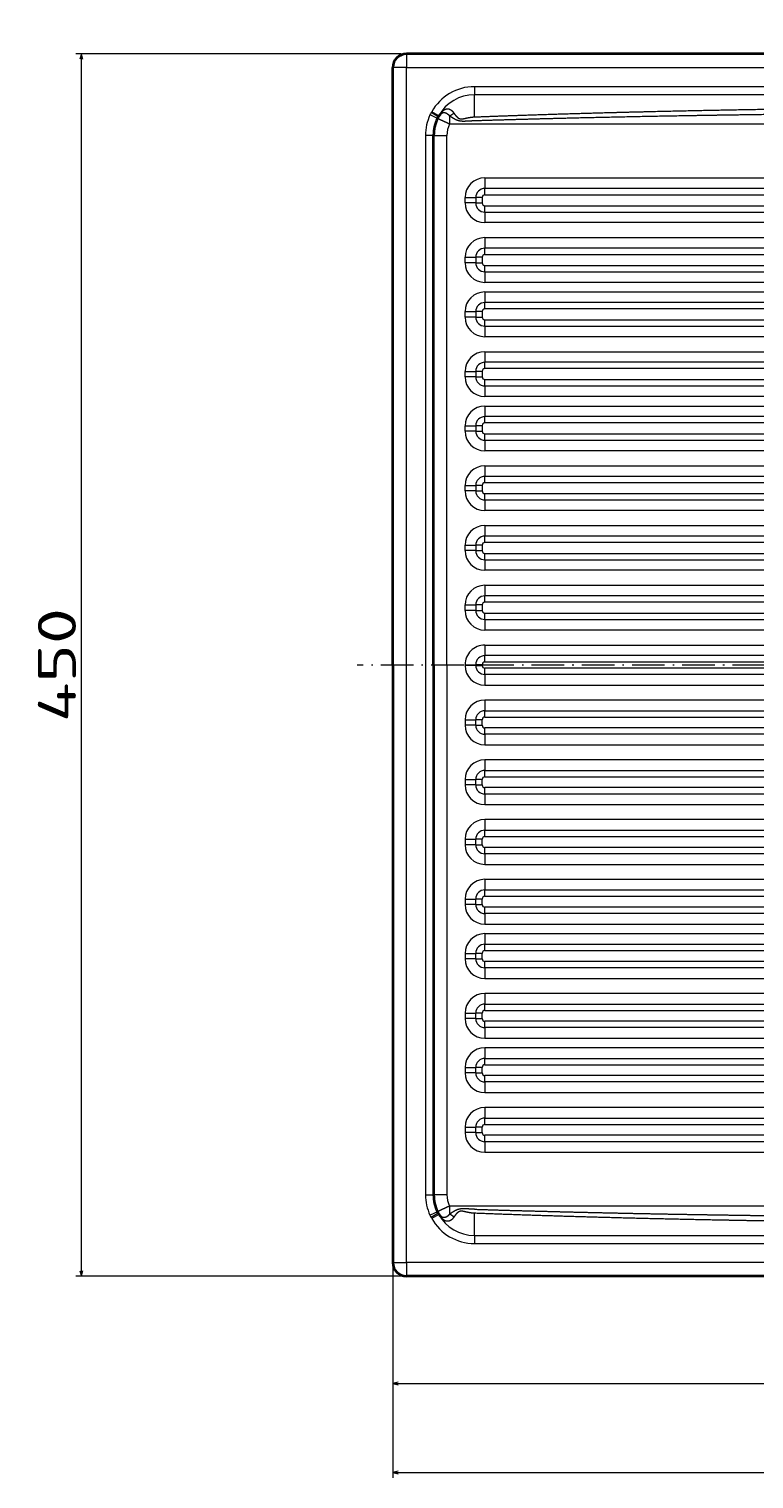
# Model space of a CAD drawing. Extents: x 57 to 1031, y -38 to 880.
# Tile 1 of 6: x 57 to 324, y -38 to 496. Entities that reach past the tile are written whole.
import ezdxf
from ezdxf.enums import TextEntityAlignment as Align

# ---------------------------------------------------------------- set-up
doc = ezdxf.new("R2010")
doc.units = 0
doc.linetypes.add('DASHDOT', pattern=[18.5, 12, -3, 0.5, -3])
doc.layers.get('0').update_dxf_attribs({"lineweight": 13})
doc.styles.get("Standard").update_dxf_attribs({"font": 'isocp.shx'})
doc.dimstyles.get("Standard").update_dxf_attribs({"dimtxt": 2.5, "dimasz": 2.5, "dimexe": 1.25, "dimexo": 0.625, "dimtad": 1, "dimcen": 2.5, "dimadec": 0, "dimazin": 0, "dimtfac": 1, "dimtmove": 0, "dimatfit": 0, "dimfxl": 0, "dimarcsym": 0})

# ---------------------------------------------------------------- blocks, each defined once
blk = doc.blocks.new('*D')
at = {"color": 7, "lineweight": 13}
for p, q in [((194.14, 744.3), (71.33, 744.3)), ((73.33, 529.3), (73.33, 744.3)), ((194.14, 744.3), (128.05, 744.3)), ((130.05, 694.3), (130.05, 744.3)), ((204.14, 694.3), (128.05, 694.3)), ((677.64, 529.3), (71.33, 529.3)), ((194.14, 486.51), (74.38, 486.51)), ((76.38, 36.51), (76.38, 486.51)), ((687.29, 240.94), (811.07, 347.7)), ((191.14, 259.51), (191.14, -37.77)), ((991.14, 259.51), (991.14, -37.77)), ((711.14, 216.61), (711.14, -4.98)), ((191.14, 39.51), (191.14, -4.98)), ((194.14, 36.51), (74.38, 36.51)), ((191.14, -2.98), (711.14, -2.98)), ((191.14, -35.77), (991.14, -35.77))]:
    blk.add_line(p, q, dxfattribs=at)
for points in [[(73.85, 742.37), (73.33, 744.3), (72.82, 742.37)], [(130.57, 742.37), (130.05, 744.3), (129.53, 742.37)], [(129.53, 696.23), (130.05, 694.3), (130.57, 696.23)], [(72.82, 531.23), (73.33, 529.3), (73.85, 531.23)], [(76.9, 484.58), (76.38, 486.51), (75.86, 484.58)], [(733.87, 280.43), (735, 282.09), (733.2, 281.22)], [(688.42, 242.59), (687.29, 240.94), (689.09, 241.81)], [(75.86, 38.44), (76.38, 36.51), (76.9, 38.44)], [(193.08, -2.47), (191.14, -2.98), (193.08, -3.5)], [(709.21, -3.5), (711.14, -2.98), (709.21, -2.47)], [(193.08, -35.26), (191.14, -35.77), (193.08, -36.29)], [(989.21, -36.29), (991.14, -35.77), (989.21, -35.26)]]:
    blk.add_lwpolyline(points, dxfattribs=at)
for s, height, rotation, p, p2 in [('50', 14, 90, (128.05, 705.76), (128.05, 732.84)), ('215', 14, 90, (71.33, 615.78), (71.33, 657.82)), ('60', 20, 40.7788, (780.46, 323.94), (809.77, 349.22)), ('%%c', 20, 40.7788, (768.6, 313.71), (779.71, 323.29)), ('450', 14, 90, (74.38, 240.5), (74.38, 282.53))]:
    blk.add_text(s, height=height, rotation=rotation, dxfattribs=at).set_placement(p, p2, align=Align.FIT)
for s, p, p2 in [('520', (430.13, -0.98), (472.16, -0.98)), ('800', (570.13, -33.77), (612.16, -33.77))]:
    blk.add_text(s, height=14, dxfattribs=at).set_placement(p, p2, align=Align.FIT)
blk = doc.blocks.new('BLOCK14')
at = {"color": 7, "lineweight": 35}
for p, q in [((395, 225), (-395, 225)), ((-400, 0), (-400, 220)), ((-385, 0), (-385, 195)), ((-400, 0), (-400, -220)), ((-385, 0), (-385, -195)), ((395, -225), (-395, -225))]:
    blk.add_line(p, q, dxfattribs=at)
at = {"color": 7, "lineweight": 13, "ltscale": 0.125}
for p, q in [((-395, 225), (-395, 220)), ((-395, 220), (-400, 220)), ((-400, -220), (-395, -220)), ((-395, -220), (-395, -225))]:
    blk.add_line(p, q, dxfattribs=at)
at = {"color": 7, "lineweight": 13}
for p, q in [((-395, 0), (-395, 220)), ((-395, 220), (395, 220)), ((370, 212.95), (-370, 212.95)), ((370, 209.97), (-370, 209.97)), ((-86.16, 199.19), (-379.17, 199.19)), ((-388, 195), (-388, 0)), ((-380.09, 0), (-380.09, 195)), ((-366.18, 179.38), (-94.28, 179.38)), ((-94.24, 175.48), (-366.14, 175.48)), ((-366.12, 173.13), (-94.23, 173.13)), ((-366.14, 166.79), (-94.24, 166.79)), ((-366.12, 169.13), (-94.23, 169.13)), ((-94.28, 162.89), (-366.18, 162.89)), ((-366.18, 157.38), (-94.28, 157.38)), ((-94.24, 153.48), (-366.14, 153.48)), ((-366.12, 151.13), (-94.23, 151.13)), ((-366.14, 144.79), (-94.24, 144.79)), ((-366.12, 147.13), (-94.23, 147.13)), ((-94.28, 140.89), (-366.18, 140.89)), ((-366.18, 137.38), (-8.96, 137.38)), ((-8.93, 133.48), (-366.14, 133.48)), ((-8.91, 131.13), (-366.12, 131.13)), ((-366.14, 124.79), (-8.93, 124.79)), ((-366.12, 127.13), (-8.91, 127.13)), ((-8.96, 120.89), (-366.18, 120.89)), ((-366.18, 115.38), (-13.76, 115.38)), ((-13.73, 111.48), (-366.14, 111.48)), ((-13.71, 109.13), (-366.12, 109.13)), ((-366.14, 102.79), (-13.73, 102.79)), ((-366.12, 105.13), (-13.71, 105.13)), ((-13.76, 98.89), (-366.18, 98.89)), ((-366.18, 95.38), (-16.79, 95.38)), ((-16.75, 91.48), (-366.14, 91.48)), ((-16.73, 89.13), (-366.12, 89.13)), ((-366.14, 82.79), (-16.75, 82.79)), ((-366.12, 85.13), (-16.73, 85.13)), ((-16.79, 78.89), (-366.18, 78.89)), ((-366.18, 73.38), (-21.49, 73.38)), ((-21.46, 69.48), (-366.14, 69.48)), ((-21.44, 67.13), (-366.12, 67.13)), ((-366.14, 60.79), (-21.46, 60.79)), ((-366.12, 63.13), (-21.44, 63.13)), ((-21.49, 56.89), (-366.18, 56.89)), ((-366.18, 51.38), (-21.49, 51.38)), ((-21.46, 47.48), (-366.14, 47.48)), ((-21.44, 45.13), (-366.12, 45.13)), ((-366.14, 38.79), (-21.46, 38.79)), ((-366.12, 41.13), (-21.44, 41.13)), ((-21.49, 34.89), (-366.18, 34.89)), ((-366.18, 29.38), (-21.49, 29.38)), ((-21.46, 25.48), (-366.14, 25.48)), ((-21.44, 23.13), (-366.12, 23.13)), ((-366.14, 16.79), (-21.46, 16.79)), ((-366.12, 19.13), (-21.44, 19.13)), ((-21.49, 12.89), (-366.18, 12.89)), ((-366.18, 7.38), (-21.49, 7.38)), ((-395, -220), (-395, 0)), ((-388, 0), (-388, -195)), ((-380.09, 0), (-380.09, -195)), ((-21.46, 3.48), (-366.14, 3.48)), ((-21.44, 1.13), (-366.12, 1.13)), ((-21.46, -3.48), (-366.14, -3.48)), ((-21.44, -1.13), (-366.12, -1.13)), ((-366.18, -7.38), (-21.49, -7.38)), ((-21.49, -12.89), (-366.18, -12.89)), ((-366.14, -16.79), (-21.46, -16.79)), ((-366.12, -19.13), (-21.44, -19.13)), ((-21.46, -25.48), (-366.14, -25.48)), ((-21.44, -23.13), (-366.12, -23.13)), ((-366.18, -29.38), (-21.49, -29.38)), ((-21.49, -34.89), (-366.18, -34.89)), ((-366.14, -38.79), (-21.46, -38.79)), ((-366.12, -41.13), (-21.44, -41.13)), ((-21.46, -47.48), (-366.14, -47.48)), ((-21.44, -45.13), (-366.12, -45.13)), ((-366.18, -51.38), (-21.49, -51.38)), ((-21.49, -56.89), (-366.18, -56.89)), ((-366.14, -60.79), (-21.46, -60.79)), ((-366.12, -63.13), (-21.44, -63.13)), ((-21.44, -67.13), (-366.12, -67.13)), ((-366.18, -73.38), (-21.49, -73.38)), ((-21.46, -69.48), (-366.14, -69.48)), ((-16.79, -78.89), (-366.18, -78.89)), ((-366.14, -82.79), (-16.75, -82.79)), ((-366.12, -85.13), (-16.73, -85.13)), ((-16.73, -89.13), (-366.12, -89.13)), ((-366.18, -95.38), (-16.79, -95.38)), ((-16.75, -91.48), (-366.14, -91.48)), ((-13.76, -98.89), (-366.18, -98.89)), ((-366.14, -102.79), (-13.73, -102.79)), ((-366.12, -105.13), (-13.71, -105.13)), ((-13.73, -111.48), (-366.14, -111.48)), ((-13.71, -109.13), (-366.12, -109.13)), ((-366.18, -115.38), (-13.76, -115.38)), ((-8.96, -120.89), (-366.18, -120.89)), ((-366.14, -124.79), (-8.93, -124.79)), ((-366.12, -127.13), (-8.91, -127.13)), ((-8.91, -131.13), (-366.12, -131.13)), ((-366.18, -137.38), (-8.96, -137.38)), ((-8.93, -133.48), (-366.14, -133.48)), ((-94.28, -140.89), (-366.18, -140.89)), ((-366.14, -144.79), (-94.24, -144.79)), ((-366.12, -147.13), (-94.23, -147.13)), ((-94.24, -153.48), (-366.14, -153.48)), ((-94.23, -151.13), (-366.12, -151.13)), ((-366.18, -157.38), (-94.28, -157.38)), ((-94.28, -162.89), (-366.18, -162.89)), ((-366.14, -166.79), (-94.24, -166.79)), ((-366.12, -169.13), (-94.23, -169.13)), ((-94.24, -175.48), (-366.14, -175.48)), ((-94.23, -173.13), (-366.12, -173.13)), ((-366.18, -179.38), (-94.28, -179.38)), ((-86.16, -199.19), (-379.17, -199.19)), ((-370, -209.97), (370, -209.97)), ((-370, -212.95), (370, -212.95)), ((395, -220), (-395, -220))]:
    blk.add_line(p, q, dxfattribs=at)
at = {"color": 7, "lineweight": 13, "ltscale": 0.074689}
for p, q in [((-370, 212.95), (-370, 209.97)), ((-383.09, 202.25), (-385.71, 203.7)), ((-383.09, -202.25), (-385.71, -203.7)), ((-370, -209.97), (-370, -212.95))]:
    blk.add_line(p, q, dxfattribs=at)
at = {"color": 7, "lineweight": 13, "ltscale": 0.206773}
for p, q in [((-370, 201.7), (-370, 209.97)), ((-370, -209.97), (-370, -201.7))]:
    blk.add_line(p, q, dxfattribs=at)
at = {"color": 7, "lineweight": 13, "ltscale": 0.075}
for p, q in [((-383.33, 201.83), (-385.87, 203.42)), ((-383.62, 201.28), (-386.34, 202.54)), ((-385, 195), (-388, 195)), ((-388, -195), (-385, -195)), ((-383.62, -201.28), (-386.34, -202.54)), ((-383.33, -201.83), (-385.87, -203.42))]:
    blk.add_line(p, q, dxfattribs=at)
at = {"color": 7, "lineweight": 13, "ltscale": 0.122818}
for p, q in [((-385, 195), (-380.09, 195)), ((-380.09, -195), (-385, -195))]:
    blk.add_line(p, q, dxfattribs=at)
at = {"color": 7, "lineweight": 13, "ltscale": 0.05}
for p, q in [((-373.42, 170.13), (-373.42, 172.13)), ((-369.48, 172.13), (-369.48, 170.13)), ((-367.12, 172.13), (-367.12, 170.13)), ((-373.42, 148.13), (-373.42, 150.13)), ((-369.48, 150.13), (-369.48, 148.13)), ((-367.12, 150.13), (-367.12, 148.13)), ((-373.42, 128.13), (-373.42, 130.13)), ((-369.48, 130.13), (-369.48, 128.13)), ((-367.12, 130.13), (-367.12, 128.13)), ((-373.42, 106.13), (-373.42, 108.13)), ((-369.48, 108.13), (-369.48, 106.13)), ((-367.12, 108.13), (-367.12, 106.13)), ((-373.42, 86.13), (-373.42, 88.13)), ((-369.48, 88.13), (-369.48, 86.13)), ((-367.12, 88.13), (-367.12, 86.13)), ((-373.42, 64.13), (-373.42, 66.13)), ((-369.48, 66.13), (-369.48, 64.13)), ((-367.12, 66.13), (-367.12, 64.13)), ((-373.42, 42.13), (-373.42, 44.13)), ((-369.48, 44.13), (-369.48, 42.13)), ((-367.12, 44.13), (-367.12, 42.13)), ((-373.42, 20.13), (-373.42, 22.13)), ((-369.48, 22.13), (-369.48, 20.13)), ((-367.12, 22.13), (-367.12, 20.13)), ((-369.48, -22.13), (-369.48, -20.13)), ((-367.12, -22.13), (-367.12, -20.13)), ((-369.48, -44.13), (-369.48, -42.13)), ((-367.12, -44.13), (-367.12, -42.13)), ((-369.48, -66.13), (-369.48, -64.13)), ((-367.12, -66.13), (-367.12, -64.13)), ((-369.48, -88.13), (-369.48, -86.13)), ((-367.12, -88.13), (-367.12, -86.13)), ((-369.48, -108.13), (-369.48, -106.13)), ((-367.12, -108.13), (-367.12, -106.13)), ((-369.48, -130.13), (-369.48, -128.13)), ((-367.12, -130.13), (-367.12, -128.13)), ((-369.48, -150.13), (-369.48, -148.13)), ((-367.12, -150.13), (-367.12, -148.13)), ((-369.48, -172.13), (-369.48, -170.13)), ((-367.12, -172.13), (-367.12, -170.13))]:
    blk.add_line(p, q, dxfattribs=at)
at = {"color": 7, "lineweight": 13, "ltscale": 0.098381}
for p, q in [((-373.42, 172.13), (-369.48, 172.13)), ((-369.48, 170.13), (-373.42, 170.13)), ((-373.42, 150.13), (-369.48, 150.13)), ((-369.48, 148.13), (-373.42, 148.13)), ((-373.42, 130.13), (-369.48, 130.13)), ((-369.48, 128.13), (-373.42, 128.13)), ((-373.42, 108.13), (-369.48, 108.13)), ((-369.48, 106.13), (-373.42, 106.13)), ((-373.42, 88.13), (-369.48, 88.13)), ((-369.48, 86.13), (-373.42, 86.13)), ((-373.42, 66.13), (-369.48, 66.13)), ((-369.48, 64.13), (-373.42, 64.13)), ((-373.42, 44.13), (-369.48, 44.13)), ((-369.48, 42.13), (-373.42, 42.13)), ((-373.42, 22.13), (-369.48, 22.13)), ((-369.48, 20.13), (-373.42, 20.13)), ((-373.42, 0.13), (-369.48, 0.13)), ((-369.48, -0.13), (-373.42, -0.13)), ((-373.42, -20.13), (-369.48, -20.13)), ((-369.48, -22.13), (-373.42, -22.13)), ((-373.42, -42.13), (-369.48, -42.13)), ((-369.48, -44.13), (-373.42, -44.13)), ((-373.42, -64.13), (-369.48, -64.13)), ((-369.48, -66.13), (-373.42, -66.13)), ((-373.42, -86.13), (-369.48, -86.13)), ((-369.48, -88.13), (-373.42, -88.13)), ((-373.42, -106.13), (-369.48, -106.13)), ((-369.48, -108.13), (-373.42, -108.13)), ((-373.42, -128.13), (-369.48, -128.13)), ((-369.48, -130.13), (-373.42, -130.13)), ((-373.42, -148.13), (-369.48, -148.13)), ((-369.48, -150.13), (-373.42, -150.13)), ((-373.42, -170.13), (-369.48, -170.13)), ((-369.48, -172.13), (-373.42, -172.13))]:
    blk.add_line(p, q, dxfattribs=at)
at = {"color": 7, "lineweight": 13, "ltscale": 0.059029}
for p, q in [((-367.12, 172.13), (-369.48, 172.13)), ((-369.48, 170.13), (-367.12, 170.13)), ((-367.12, 150.13), (-369.48, 150.13)), ((-369.48, 148.13), (-367.12, 148.13)), ((-367.12, 130.13), (-369.48, 130.13)), ((-369.48, 128.13), (-367.12, 128.13)), ((-367.12, 108.13), (-369.48, 108.13)), ((-369.48, 106.13), (-367.12, 106.13)), ((-367.12, 88.13), (-369.48, 88.13)), ((-369.48, 86.13), (-367.12, 86.13)), ((-367.12, 66.13), (-369.48, 66.13)), ((-369.48, 64.13), (-367.12, 64.13)), ((-367.12, 44.13), (-369.48, 44.13)), ((-369.48, 42.13), (-367.12, 42.13)), ((-367.12, 22.13), (-369.48, 22.13)), ((-369.48, 20.13), (-367.12, 20.13)), ((-367.12, 0.13), (-369.48, 0.13)), ((-369.48, -0.13), (-367.12, -0.13)), ((-367.12, -20.13), (-369.48, -20.13)), ((-369.48, -22.13), (-367.12, -22.13)), ((-367.12, -42.13), (-369.48, -42.13)), ((-369.48, -44.13), (-367.12, -44.13)), ((-367.12, -64.13), (-369.48, -64.13)), ((-369.48, -66.13), (-367.12, -66.13)), ((-367.12, -86.13), (-369.48, -86.13)), ((-369.48, -88.13), (-367.12, -88.13)), ((-367.12, -106.13), (-369.48, -106.13)), ((-369.48, -108.13), (-367.12, -108.13)), ((-367.12, -128.13), (-369.48, -128.13)), ((-369.48, -130.13), (-367.12, -130.13)), ((-367.12, -148.13), (-369.48, -148.13)), ((-369.48, -150.13), (-367.12, -150.13)), ((-367.12, -170.13), (-369.48, -170.13)), ((-369.48, -172.13), (-367.12, -172.13))]:
    blk.add_line(p, q, dxfattribs=at)
at = {"color": 7, "lineweight": 13, "ltscale": 0.003341}
for q in [(-373.42, 0.13), (-373.42, -0.13)]:
    blk.add_line((-373.42, 0), q, dxfattribs=at)
at = {"color": 7, "lineweight": 13, "ltscale": 0.003343}
for p, q in [((-369.48, 0.13), (-369.48, 0)), ((-369.48, 0), (-369.48, -0.13)), ((-367.12, 0.13), (-367.12, 0)), ((-367.12, -0.13), (-367.12, 0))]:
    blk.add_line(p, q, dxfattribs=at)
at = {"color": 7, "lineweight": 13, "ltscale": 0.050001}
for p, q in [((-373.42, -20.13), (-373.42, -22.13)), ((-373.42, -42.13), (-373.42, -44.13)), ((-373.42, -64.13), (-373.42, -66.13)), ((-373.42, -86.13), (-373.42, -88.13)), ((-373.42, -106.13), (-373.42, -108.13)), ((-373.42, -128.13), (-373.42, -130.13)), ((-373.42, -148.13), (-373.42, -150.13)), ((-373.42, -170.13), (-373.42, -172.13))]:
    blk.add_line(p, q, dxfattribs=at)
at = {"color": 7, "lineweight": 35}
for centre, radius, start, end in [((-395, 220), 5, 90, 180), ((-370, 195), 15, 155.2301, 180), ((-379.08, 199.19), 5, 132.9852, 155.2301), ((-370, -195), 15, 180, 204.7699), ((-379.08, -199.19), 5, 204.7699, 227.0149), ((-395, -220), 5, 180, 270)]:
    blk.add_arc(centre, radius, start, end, dxfattribs=at)
at = {"color": 7, "lineweight": 13}
for centre, radius, start, end in [((-370, 195), 17.95, 90, 151.0254), ((-370, 195), 14.97, 90, 151.0254), ((-379.08, 199.19), 8, 148.1166, 155.2301), ((-391.34, 206.82), 6.44, 328.1129, 331.0242), ((-376.15, 197.84), 8.22, 134.979, 147.5784), ((-383.89, 204.32), 2.03, 313.4344, 340.9018), ((-383.36, 210.56), 9.39, 296.644, 308.7373), ((-370, 195), 18, 155.2301, 180), ((-387.29, 204.3), 4.67, 328.1137, 333.9959), ((-370.09, 195), 10, 155.2303, 179.9998), ((-366.17, 172.13), 7.24, 90.0054, 180.005), ((-366.14, 172.13), 3.34, 90.0054, 180.005), ((-366.12, 172.13), 1, 90.0054, 180.005), ((-366.17, 170.13), 7.24, 179.9953, 269.995), ((-366.14, 170.13), 3.34, 179.9953, 269.995), ((-366.12, 170.13), 1, 179.9953, 269.9949), ((-366.17, 150.13), 7.24, 90.0054, 180.005), ((-366.14, 150.13), 3.34, 90.0054, 180.005), ((-366.12, 150.13), 1, 90.0054, 180.005), ((-366.17, 148.13), 7.24, 179.9953, 269.995), ((-366.14, 148.13), 3.34, 179.9953, 269.995), ((-366.12, 148.13), 1, 179.9953, 269.9949), ((-366.17, 130.13), 7.24, 90.0054, 180.005), ((-366.14, 130.13), 3.34, 90.0054, 180.005), ((-366.17, 128.13), 7.24, 179.9953, 269.995), ((-366.14, 128.13), 3.34, 179.9953, 269.995), ((-366.12, 130.13), 1, 90.0054, 180.005), ((-366.12, 128.13), 1, 179.9953, 269.9949), ((-366.17, 108.13), 7.24, 90.0054, 180.005), ((-366.14, 108.13), 3.34, 90.0054, 180.005), ((-366.12, 108.13), 1, 90.0054, 180.005), ((-366.17, 106.13), 7.24, 179.9953, 269.995), ((-366.14, 106.13), 3.34, 179.9953, 269.995), ((-366.12, 106.13), 1, 179.9953, 269.9949), ((-366.17, 88.13), 7.24, 90.0054, 180.005), ((-366.14, 88.13), 3.34, 90.0054, 180.005), ((-366.17, 86.13), 7.24, 179.9953, 269.995), ((-366.14, 86.13), 3.34, 179.9953, 269.995), ((-366.12, 88.13), 1, 90.0054, 180.005), ((-366.12, 86.13), 1, 179.9953, 269.9949), ((-366.17, 66.13), 7.24, 90.0054, 180.005), ((-366.14, 66.13), 3.34, 90.0054, 180.005), ((-366.17, 64.13), 7.24, 179.9953, 269.995), ((-366.14, 64.13), 3.34, 179.9953, 269.995), ((-366.12, 66.13), 1, 90.0054, 180.005), ((-366.12, 64.13), 1, 179.9953, 269.9949), ((-366.17, 44.13), 7.24, 90.0054, 180.005), ((-366.14, 44.13), 3.34, 90.0054, 180.005), ((-366.12, 44.13), 1, 90.0054, 180.005), ((-366.17, 42.13), 7.24, 179.9953, 269.995), ((-366.14, 42.13), 3.34, 179.9953, 269.995), ((-366.12, 42.13), 1, 179.9953, 269.9949), ((-366.17, 22.13), 7.24, 90.0054, 180.005), ((-366.14, 22.13), 3.34, 90.0054, 180.005), ((-366.12, 22.13), 1, 90.0054, 180.005), ((-366.17, 20.13), 7.24, 179.9953, 269.995), ((-366.14, 20.13), 3.34, 179.9953, 269.995), ((-366.12, 20.13), 1, 179.9953, 269.9949), ((-366.17, 0.13), 7.24, 90.005, 180.0057), ((-366.14, 0.13), 3.34, 90.005, 180.005), ((-366.12, 0.13), 1, 90.0051, 180.0057), ((-366.17, -0.13), 7.25, 179.9979, 269.9913), ((-366.14, -0.13), 3.34, 179.995, 269.995), ((-366.12, -0.13), 1, 180.0018, 269.9875), ((-366.17, -20.13), 7.25, 90.0087, 180.0011), ((-366.14, -20.13), 3.34, 90.005, 180.0047), ((-366.12, -20.13), 1, 90.0125, 179.9973), ((-366.17, -22.13), 7.25, 179.9986, 269.991), ((-366.14, -22.13), 3.34, 179.995, 269.9946), ((-366.12, -22.13), 1, 180.0024, 269.9872), ((-366.17, -42.13), 7.25, 90.0087, 180.0011), ((-366.14, -42.13), 3.34, 90.005, 180.0047), ((-366.12, -42.13), 1, 90.0125, 179.9973), ((-366.17, -44.13), 7.25, 179.9986, 269.991), ((-366.14, -44.13), 3.34, 179.995, 269.9946), ((-366.12, -44.13), 1, 180.0024, 269.9872), ((-366.17, -64.13), 7.25, 90.0087, 180.0011), ((-366.14, -64.13), 3.34, 90.005, 180.0047), ((-366.12, -64.13), 1, 90.0125, 179.9973), ((-366.17, -66.13), 7.25, 179.9986, 269.991), ((-366.14, -66.13), 3.34, 179.995, 269.9946), ((-366.12, -66.13), 1, 180.0024, 269.9872), ((-366.17, -86.13), 7.25, 90.0087, 180.0011), ((-366.14, -86.13), 3.34, 90.005, 180.0047), ((-366.12, -86.13), 1, 90.0125, 179.9973), ((-366.17, -88.13), 7.25, 179.9986, 269.991), ((-366.14, -88.13), 3.34, 179.995, 269.9946), ((-366.12, -88.13), 1, 180.0024, 269.9872), ((-366.17, -106.13), 7.25, 90.0087, 180.0011), ((-366.14, -106.13), 3.34, 90.005, 180.0047), ((-366.12, -106.13), 1, 90.0125, 179.9973), ((-366.17, -108.13), 7.25, 179.9986, 269.991), ((-366.14, -108.13), 3.34, 179.995, 269.9946), ((-366.12, -108.13), 1, 180.0024, 269.9872), ((-366.17, -128.13), 7.25, 90.0087, 180.0011), ((-366.14, -128.13), 3.34, 90.005, 180.0047), ((-366.12, -128.13), 1, 90.0125, 179.9973), ((-366.17, -130.13), 7.25, 179.9986, 269.991), ((-366.14, -130.13), 3.34, 179.995, 269.9946), ((-366.12, -130.13), 1, 180.0024, 269.9872), ((-366.17, -148.13), 7.25, 90.0087, 180.0011), ((-366.14, -148.13), 3.34, 90.005, 180.0047), ((-366.12, -148.13), 1, 90.0125, 179.9973), ((-366.17, -150.13), 7.25, 179.9986, 269.991), ((-366.14, -150.13), 3.34, 179.995, 269.9946), ((-366.12, -150.13), 1, 180.0024, 269.9872), ((-366.17, -170.13), 7.25, 90.0087, 180.0011), ((-366.14, -170.13), 3.34, 90.005, 180.0047), ((-366.12, -170.13), 1, 90.0125, 179.9973), ((-366.17, -172.13), 7.25, 179.9986, 269.991), ((-366.14, -172.13), 3.34, 179.995, 269.9946), ((-366.12, -172.13), 1, 180.0024, 269.9872), ((-370, -195), 18, 180.0001, 204.7698), ((-370.09, -195), 10, 180.0002, 204.7697), ((-379.08, -199.19), 8, 204.7707, 211.882), ((-387.3, -204.31), 4.69, 26.0141, 31.8802), ((-370, -195), 14.97, 208.9746, 270), ((-376.15, -197.84), 8.22, 212.4216, 225.021), ((-383.89, -204.32), 2.03, 19.0982, 46.5656), ((-383.36, -210.56), 9.39, 51.2628, 63.356), ((-391.36, -206.83), 6.46, 28.9814, 31.8848), ((-370, -195), 17.95, 208.9746, 270)]:
    blk.add_arc(centre, radius, start, end, dxfattribs=at)
for centre, major_axis, start_param, end_param in [((-379.08, 199.19), (0, -5), 4.074642, 4.712389), ((-366.09, 179.38), (0, -5), 4.712389, 5.608054), ((-366.18, 173.13), (0, 3), 4.712389, 5.608054), ((-366.09, 162.89), (0, -5), 3.816724, 4.712389), ((-366.18, 169.13), (0, 3), 3.816724, 4.712389), ((-366.09, 157.38), (0, -5), 4.712389, 5.608054), ((-366.18, 151.13), (0, 3), 4.712389, 5.608054), ((-366.09, 140.89), (0, -5), 3.816724, 4.712389), ((-366.18, 147.13), (0, 3), 3.816724, 4.712389), ((-366.09, 137.38), (0, -5), 4.712389, 5.608054), ((-366.18, 131.13), (0, 3), 4.712389, 5.608054), ((-366.09, 120.89), (0, -5), 3.816724, 4.712389), ((-366.18, 127.13), (0, 3), 3.816724, 4.712389), ((-366.09, 115.38), (0, -5), 4.712389, 5.608054), ((-366.18, 109.13), (0, 3), 4.712389, 5.608054), ((-366.09, 98.89), (0, -5), 3.816724, 4.712389), ((-366.18, 105.13), (0, 3), 3.816724, 4.712389), ((-366.09, 95.38), (0, -5), 4.712389, 5.608054), ((-366.18, 89.13), (0, 3), 4.712389, 5.608054), ((-366.09, 78.89), (0, -5), 3.816724, 4.712389), ((-366.18, 85.13), (0, 3), 3.816724, 4.712389), ((-366.09, 73.38), (0, -5), 4.712389, 5.608054), ((-366.18, 67.13), (0, 3), 4.712389, 5.608054), ((-366.09, 56.89), (0, -5), 3.816724, 4.712389), ((-366.18, 63.13), (0, 3), 3.816724, 4.712389), ((-366.09, 51.38), (0, -5), 4.712389, 5.608054), ((-366.18, 45.13), (0, 3), 4.712389, 5.608054), ((-366.09, 34.89), (0, -5), 3.816724, 4.712389), ((-366.18, 41.13), (0, 3), 3.816724, 4.712389), ((-366.09, 29.38), (0, -5), 4.712389, 5.608054), ((-366.18, 23.13), (0, 3), 4.712389, 5.608054), ((-366.09, 12.89), (0, -5), 3.816724, 4.712389), ((-366.18, 19.13), (0, 3), 3.816724, 4.712389), ((-366.09, 7.38), (0, -5), 4.712389, 5.608054), ((-366.18, 1.13), (0, 3), 4.712389, 5.608054), ((-366.09, -7.38), (0, -5), 3.816724, 4.712389), ((-366.18, -1.13), (0, 3), 3.816725, 4.712389), ((-366.09, -12.89), (0, -5), 4.712389, 5.608054), ((-366.18, -19.13), (0, 3), 4.712389, 5.608054), ((-366.09, -29.38), (0, -5), 3.816724, 4.712389), ((-366.18, -23.13), (0, 3), 3.816724, 4.712389), ((-366.09, -34.89), (0, -5), 4.712389, 5.608054), ((-366.18, -41.13), (0, 3), 4.712389, 5.608054), ((-366.09, -51.38), (0, -5), 3.816724, 4.712389), ((-366.18, -45.13), (0, 3), 3.816724, 4.712389), ((-366.09, -56.89), (0, -5), 4.712389, 5.608054), ((-366.18, -63.13), (0, 3), 4.712389, 5.608054), ((-366.18, -67.13), (0, 3), 3.816724, 4.712389), ((-366.09, -73.38), (0, -5), 3.816724, 4.712389), ((-366.09, -78.89), (0, -5), 4.712389, 5.608054), ((-366.18, -85.13), (0, 3), 4.712389, 5.608054), ((-366.18, -89.13), (0, 3), 3.816724, 4.712389), ((-366.09, -95.38), (0, -5), 3.816724, 4.712389), ((-366.09, -98.89), (0, -5), 4.712389, 5.608054), ((-366.18, -105.13), (0, 3), 4.712389, 5.608054), ((-366.09, -115.38), (0, -5), 3.816724, 4.712389), ((-366.18, -109.13), (0, 3), 3.816724, 4.712389), ((-366.09, -120.89), (0, -5), 4.712389, 5.608054), ((-366.18, -127.13), (0, 3), 4.712389, 5.608054), ((-366.18, -131.13), (0, 3), 3.816724, 4.712389), ((-366.09, -137.38), (0, -5), 3.816724, 4.712389), ((-366.09, -140.89), (0, -5), 4.712389, 5.608054), ((-366.18, -147.13), (0, 3), 4.712389, 5.608054), ((-366.09, -157.38), (0, -5), 3.816724, 4.712389), ((-366.18, -151.13), (0, 3), 3.816724, 4.712389), ((-366.09, -162.89), (0, -5), 4.712389, 5.608054), ((-366.18, -169.13), (0, 3), 4.712389, 5.608054), ((-366.09, -179.38), (0, -5), 3.816724, 4.712389), ((-366.18, -173.13), (0, 3), 3.816724, 4.712389), ((-379.08, -199.19), (0, -5), 4.712389, 5.350136)]:
    blk.add_ellipse(centre, major_axis=major_axis, ratio=0.017452, start_param=start_param, end_param=end_param, dxfattribs=at)
for points, knots in [([(-382.49, 202.85), (-382.33, 202.99), (-382.18, 203.11), (-382.02, 203.21), (-381.8, 203.32), (-381.59, 203.38), (-381.52, 203.4), (-381.33, 203.43), (-381.13, 203.44), (-381.01, 203.43), (-380.82, 203.4), (-380.63, 203.34), (-380.57, 203.32), (-380.3, 203.21), (-380.03, 203.05), (-379.83, 202.9), (-379.57, 202.66), (-379.32, 202.38), (-379.26, 202.31), (-379.21, 202.24), (-379.15, 202.17)], [0, 0, 0, 0, 0, 0, 1.81901, 1.81901, 1.81901, 2.660487, 2.660487, 2.660487, 4.30453, 4.30453, 4.30453, 5.130351, 5.130351, 5.130351, 7.706166, 7.706166, 7.706166, 8.547725, 8.547725, 8.547725, 8.547725, 8.547725, 8.547725]), ([(-377.48, 203.23), (-377.7, 203.54), (-377.94, 203.81), (-378.2, 204.04), (-378.8, 204.47), (-379.43, 204.67), (-379.78, 204.71), (-380.3, 204.68), (-380.85, 204.47), (-381.04, 204.38), (-381.34, 204.2), (-381.64, 203.96), (-381.75, 203.86), (-381.86, 203.76), (-381.96, 203.66)], [0, 0, 0, 0, 0, 0, 3.448925, 3.448925, 3.448925, 7.796407, 7.796407, 7.796407, 10.015284, 10.015284, 10.015284, 11.201327, 11.201327, 11.201327, 11.201327, 11.201327, 11.201327]), ([(-370, 201.7), (-370.34, 201.68), (-370.68, 201.66), (-371.03, 201.62), (-371.7, 201.53), (-372.38, 201.4), (-372.72, 201.33), (-373.23, 201.21), (-373.74, 201.09), (-373.91, 201.05), (-374.2, 201), (-374.49, 200.96), (-374.61, 200.95), (-374.85, 200.94), (-375.08, 200.96), (-375.19, 200.98), (-375.37, 201.03), (-375.53, 201.1), (-375.59, 201.13), (-375.71, 201.19), (-375.82, 201.26), (-375.87, 201.3), (-376.03, 201.43), (-376.18, 201.57), (-376.28, 201.67), (-376.48, 201.9), (-376.67, 202.13), (-376.78, 202.27), (-376.99, 202.54), (-377.19, 202.82), (-377.29, 202.96), (-377.39, 203.1), (-377.48, 203.23)], [0, 0, 0, 0, 0, 0, 3.079679, 3.079679, 3.079679, 6.160221, 6.160221, 6.160221, 7.712481, 7.712481, 7.712481, 8.750344, 8.750344, 8.750344, 9.787727, 9.787727, 9.787727, 10.381598, 10.381598, 10.381598, 10.975469, 10.975469, 10.975469, 12.221921, 12.221921, 12.221921, 13.762029, 13.762029, 13.762029, 15.379864, 15.379864, 15.379864, 15.379864, 15.379864, 15.379864]), ([(-86.12, 206.16), (-114.52, 206.05), (-142.92, 205.9), (-171.25, 205.7), (-211.01, 205.33), (-250.76, 204.75), (-262.13, 204.57), (-284.84, 204.16), (-307.55, 203.65), (-318.91, 203.37), (-335.94, 202.89), (-352.97, 202.32), (-358.65, 202.13), (-364.32, 201.92), (-370, 201.7)], [0, 0, 0, 0, 0, 0, 245.917199, 245.917199, 245.917199, 344.287748, 344.287748, 344.287748, 442.661431, 442.661431, 442.661431, 491.85098, 491.85098, 491.85098, 491.85098, 491.85098, 491.85098]), ([(-86.1, 203.98), (-114.5, 203.89), (-142.9, 203.76), (-171.24, 203.6), (-205.32, 203.34), (-239.39, 202.96), (-245.07, 202.9), (-262.1, 202.68), (-279.12, 202.43), (-290.47, 202.25), (-313.17, 201.83), (-335.87, 201.32), (-347.22, 201.03), (-358.57, 200.71), (-369.92, 200.35)], [0, 0, 0, 0, 0, 0, 200.811969, 200.811969, 200.811969, 240.947357, 240.947357, 240.947357, 321.227116, 321.227116, 321.227116, 401.497189, 401.497189, 401.497189, 401.497189, 401.497189, 401.497189]), ([(-379.17, 199.19), (-380.08, 199.61), (-380.99, 200.03), (-381.88, 200.45), (-382.93, 200.94), (-383.47, 201.2), (-383.56, 201.25), (-383.61, 201.28), (-383.62, 201.28), (-383.62, 201.28), (-383.62, 201.28), (-383.62, 201.28)], [0, 0, 0, 0, 0, 0, 7.140125, 7.140125, 7.140125, 9.358172, 9.358172, 9.358172, 9.467083, 9.467083, 9.467083, 9.467083, 9.467083, 9.467083]), ([(-369.92, 200.35), (-370.27, 200.34), (-370.63, 200.32), (-370.99, 200.31), (-371.54, 200.28), (-372.08, 200.25), (-372.25, 200.24), (-372.63, 200.22), (-373, 200.21), (-373.19, 200.2), (-373.57, 200.18), (-373.96, 200.18), (-374.16, 200.18), (-374.57, 200.19), (-374.98, 200.22), (-375.19, 200.25), (-375.61, 200.32), (-376.03, 200.44), (-376.23, 200.51), (-376.81, 200.75), (-377.36, 201.04), (-377.71, 201.25), (-378.21, 201.56), (-378.69, 201.87), (-378.85, 201.97), (-379, 202.07), (-379.15, 202.17)], [0, 0, 0, 0, 0, 0, 2.582193, 2.582193, 2.582193, 3.906052, 3.906052, 3.906052, 5.231475, 5.231475, 5.231475, 6.579191, 6.579191, 6.579191, 7.982438, 7.982438, 7.982438, 9.41577, 9.41577, 9.41577, 12.158919, 12.158919, 12.158919, 13.457452, 13.457452, 13.457452, 13.457452, 13.457452, 13.457452]), ([(-379.17, -199.19), (-380.08, -199.61), (-380.99, -200.03), (-381.88, -200.45), (-382.93, -200.94), (-383.47, -201.2), (-383.56, -201.25), (-383.61, -201.28), (-383.62, -201.28), (-383.62, -201.28), (-383.62, -201.28), (-383.62, -201.28)], [0, 0, 0, 0, 0, 0, 7.140125, 7.140125, 7.140125, 9.358172, 9.358172, 9.358172, 9.467083, 9.467083, 9.467083, 9.467083, 9.467083, 9.467083]), ([(-379.15, -202.17), (-379.29, -202.35), (-379.43, -202.51), (-379.56, -202.65), (-379.79, -202.86), (-379.98, -203), (-380.08, -203.07), (-380.27, -203.19), (-380.51, -203.3), (-380.64, -203.35), (-380.85, -203.41), (-381.08, -203.43), (-381.15, -203.43), (-381.38, -203.43), (-381.61, -203.38), (-381.77, -203.33), (-382.01, -203.22), (-382.25, -203.05), (-382.33, -202.99), (-382.41, -202.92), (-382.49, -202.85)], [0, 0, 0, 0, 0, 0, 2.181582, 2.181582, 2.181582, 4.196673, 4.196673, 4.196673, 6.22528, 6.22528, 6.22528, 7.252557, 7.252557, 7.252557, 9.3296, 9.3296, 9.3296, 10.359442, 10.359442, 10.359442, 10.359442, 10.359442, 10.359442]), ([(-369.92, -200.35), (-370.27, -200.34), (-370.63, -200.32), (-370.99, -200.31), (-371.54, -200.28), (-372.08, -200.25), (-372.25, -200.24), (-372.63, -200.22), (-373, -200.21), (-373.19, -200.2), (-373.57, -200.18), (-373.96, -200.18), (-374.16, -200.18), (-374.57, -200.19), (-374.98, -200.22), (-375.19, -200.25), (-375.61, -200.32), (-376.03, -200.44), (-376.23, -200.51), (-376.81, -200.75), (-377.36, -201.04), (-377.71, -201.25), (-378.21, -201.56), (-378.69, -201.87), (-378.85, -201.97), (-379, -202.07), (-379.15, -202.17)], [0, 0, 0, 0, 0, 0, 2.582193, 2.582193, 2.582193, 3.906052, 3.906052, 3.906052, 5.231475, 5.231475, 5.231475, 6.579191, 6.579191, 6.579191, 7.982438, 7.982438, 7.982438, 9.41577, 9.41577, 9.41577, 12.158919, 12.158919, 12.158919, 13.457452, 13.457452, 13.457452, 13.457452, 13.457452, 13.457452]), ([(-377.48, -203.23), (-377.3, -202.98), (-377.11, -202.72), (-376.92, -202.45), (-376.67, -202.12), (-376.4, -201.8), (-376.34, -201.74), (-376.22, -201.61), (-376.1, -201.49), (-376.04, -201.44), (-375.88, -201.31), (-375.72, -201.19), (-375.62, -201.14), (-375.45, -201.06), (-375.28, -201), (-375.21, -200.99), (-375.08, -200.96), (-374.94, -200.95), (-374.88, -200.95), (-374.67, -200.94), (-374.46, -200.96), (-374.33, -200.98), (-373.84, -201.06), (-373.37, -201.18), (-373.03, -201.26), (-372.22, -201.44), (-371.41, -201.58), (-370.94, -201.64), (-370.47, -201.68), (-370, -201.7)], [0, 0, 0, 0, 0, 0, 3.022135, 3.022135, 3.022135, 3.789331, 3.789331, 3.789331, 4.556528, 4.556528, 4.556528, 5.588821, 5.588821, 5.588821, 6.201136, 6.201136, 6.201136, 6.813451, 6.813451, 6.813451, 8.022165, 8.022165, 8.022165, 11.130716, 11.130716, 11.130716, 15.381382, 15.381382, 15.381382, 15.381382, 15.381382, 15.381382]), ([(-370, -201.7), (-352.98, -202.36), (-335.96, -202.92), (-318.95, -203.39), (-299.11, -203.86), (-279.24, -204.25), (-276.4, -204.3), (-270.72, -204.41), (-265.04, -204.51), (-262.21, -204.56), (-253.68, -204.7), (-245.16, -204.83), (-239.49, -204.91), (-216.77, -205.22), (-194.04, -205.47), (-177, -205.63), (-148.6, -205.84), (-120.2, -206.01), (-108.84, -206.07), (-97.48, -206.12), (-86.12, -206.16)], [0, 0, 0, 0, 0, 0, 147.469047, 147.469047, 147.469047, 172.064519, 172.064519, 172.064519, 196.659991, 196.659991, 196.659991, 245.875511, 245.875511, 245.875511, 393.460356, 393.460356, 393.460356, 491.839548, 491.839548, 491.839548, 491.839548, 491.839548, 491.839548]), ([(-369.92, -200.35), (-364.24, -200.53), (-358.57, -200.7), (-352.89, -200.86), (-341.54, -201.16), (-330.19, -201.44), (-324.51, -201.57), (-313.16, -201.82), (-301.81, -202.04), (-296.14, -202.14), (-284.78, -202.34), (-273.43, -202.51), (-267.76, -202.6), (-245.05, -202.91), (-222.34, -203.16), (-205.31, -203.32), (-176.92, -203.54), (-148.53, -203.71), (-137.17, -203.77), (-120.14, -203.85), (-103.12, -203.92), (-97.44, -203.94), (-91.77, -203.96), (-86.1, -203.98)], [0, 0, 0, 0, 0, 0, 40.146235, 40.146235, 40.146235, 80.299746, 80.299746, 80.299746, 120.442128, 120.442128, 120.442128, 160.607951, 160.607951, 160.607951, 281.054095, 281.054095, 281.054095, 361.351172, 361.351172, 361.351172, 401.477484, 401.477484, 401.477484, 401.477484, 401.477484, 401.477484]), ([(-381.96, -203.66), (-381.64, -203.98), (-381.32, -204.24), (-381, -204.42), (-380.52, -204.61), (-380.05, -204.67), (-379.88, -204.68), (-379.44, -204.66), (-379.01, -204.52), (-378.75, -204.4), (-378.32, -204.14), (-377.92, -203.77), (-377.77, -203.6), (-377.62, -203.42), (-377.48, -203.23)], [0, 0, 0, 0, 0, 0, 3.591656, 3.591656, 3.591656, 5.763281, 5.763281, 5.763281, 9.045512, 9.045512, 9.045512, 11.219941, 11.219941, 11.219941, 11.219941, 11.219941, 11.219941])]:
    blk.add_open_spline(points, degree=5, knots=knots, dxfattribs=at)

msp = doc.modelspace()

# ---------------------------------------------------------------- linework, layer by layer
at = {"color": 7, "linetype": 'DASHDOT', "lineweight": 13}
msp.add_line((1031.223, 261.511), (177.945, 261.511), dxfattribs=at)

# ---------------------------------------------------------------- block references
at = {"lineweight": 0}
msp.add_blockref('BLOCK14', (591.143, 261.511), dxfattribs=at)

# ---------------------------------------------------------------- dimensions: what is measured, and where the dimension line sits
at = {"color": 0, "lineweight": 0}
for base, p1, p2, angle, middle, dimtype in [((191.143, -35.773), (991.143, 261.511), (191.143, 261.511), 180, (591.143, -35.773), 161), ((76.382, 486.511), (196.143, 36.511), (196.143, 486.511), 90, (76.382, 261.511), 161), ((711.143, -2.984), (191.143, 41.511), (711.143, 218.611), 359.99809, (451.143, -2.984), 160), ((130.05, 694.301), (196.143, 744.301), (206.143, 694.301), 269.99857, (130.05, 719.301), 160), ((73.333, 529.301), (196.143, 744.301), (679.643, 529.301), 269.99857, (73.333, 636.801), 160)]:
    dim = msp.add_linear_dim(base=base, p1=p1, p2=p2, angle=angle, dimstyle='Standard', dxfattribs=at)
    dim.commit()
    dim.dimension.update_dxf_attribs({"geometry": '*D', "text_midpoint": middle, "dimtype": dimtype})
dim = msp.add_diameter_dim_2p(p1=(687.29, 240.937), p2=(734.996, 282.085), text='%%c60', dimstyle='Standard', dxfattribs=at)
dim.commit()
dim.dimension.update_dxf_attribs({"geometry": '*D', "text_midpoint": (790.49, 329.95), "dimtype": 163})

doc.saveas('drawing.dxf')
